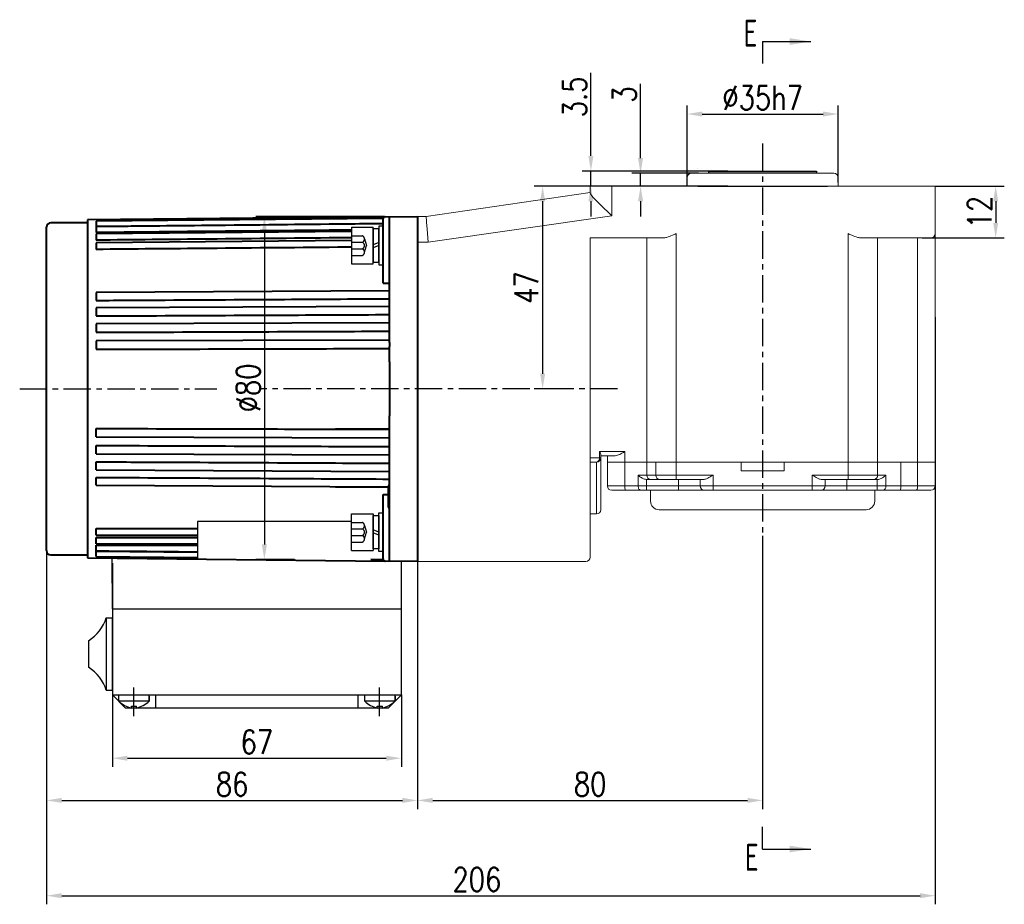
# Model space of a CAD drawing. Header units: inches. Extents: x -753 to 5070, y -3075 to 1581.
# Tile 25 of 178: x 989 to 1217, y -1264 to -1059. Entities that reach past the tile are written whole.
import ezdxf

# ---------------------------------------------------------------- set-up
doc = ezdxf.new("R2010")
doc.units = ezdxf.units.IN
doc.header["$LTSCALE"] = 10
doc.header["$MEASUREMENT"] = 0
doc.linetypes.add('CENTER', pattern=[10.16, 6.35, -1.27, 1.27, -1.27])
doc.linetypes.add('HIDDEN', pattern=[1.905, 1.27, -0.635])
for name, color, linetype in [('1轮廓实线层', 7, 'Continuous'), ('3中心线层', 1, 'CENTER'), ('4虚线层', 6, 'HIDDEN'), ('6文字层', 3, 'Continuous'), ('7标注层', 4, 'Continuous')]:
    doc.layers.add(name, color=color, linetype=linetype)
doc.layers.add('图层2', color=4, linetype='Continuous', lineweight=40)
doc.styles.add('PC_TEXTSTYLE', font='isocp.shx', dxfattribs={"width": 0.8, "bigfont": 'HZFS.SHX'})
doc.styles.add('TH_GBDIM', font='romans.shx', dxfattribs={"width": 0.8, "bigfont": 'gbcbig.shx'})
doc.dimstyles.new('TH_GBDIM', dxfattribs={"dimtxt": 3.5, "dimasz": 2.5, "dimexe": 2, "dimexo": 0, "dimgap": 1, "dimtad": 1, "dimdec": 4, "dimdsep": 46, "dimtxsty": 'TH_GBDIM', "dimcen": 0.09, "dimclrd": 4, "dimclre": 4, "dimclrt": 3, "dimadec": 0, "dimazin": 0, "dimtfac": 1, "dimtdec": 4, "dimtmove": 0, "dimatfit": 3, "dimfxl": 1, "dimtzin": 0, "dimarcsym": 0})

# ---------------------------------------------------------------- blocks, each defined once
blk = doc.blocks.new('*D259')
at = {"layer": '7标注层', "color": 4, "lineweight": -2, "transparency": 16777216}
for p, q in [((1160.8, -1178.47), (1160.8, -1241.79)), ((1080.8, -1184.39), (1080.8, -1241.79)), ((1084.3, -1239.79), (1157.3, -1239.79))]:
    blk.add_line(p, q, dxfattribs=at)
at = {"layer": '7标注层', "color": 4, "transparency": 16777216}
for points in [[(1084.3, -1239.2), (1084.3, -1240.37), (1080.8, -1239.79)], [(1157.3, -1239.2), (1157.3, -1240.37), (1160.8, -1239.79)]]:
    blk.add_solid(points, dxfattribs=at)
at = {"layer": 'Defpoints', "color": 0, "transparency": 16777216}
for p in [(1160.8, -1178.47), (1080.8, -1184.39), (1160.8, -1239.79)]:
    blk.add_point(p, dxfattribs=at)
at = {"layer": '7标注层', "color": 3, "transparency": 16777216, "insert": (1120.8, -1236.04), "char_height": 5.5, "attachment_point": 5, "style": 'TH_GBDIM'}
blk.add_mtext('80', dxfattribs=at)
blk = doc.blocks.new('*D260')
at = {"layer": '7标注层', "color": 4, "lineweight": -2, "transparency": 16777216}
for p, q in [((1120.8, -1097.39), (1107.79, -1097.39)), ((1109.79, -1100.89), (1109.79, -1140.89)), ((1112.33, -1144.39), (1107.79, -1144.39))]:
    blk.add_line(p, q, dxfattribs=at)
at = {"layer": '7标注层', "color": 4, "transparency": 16777216}
for points in [[(1109.21, -1100.89), (1110.37, -1100.89), (1109.79, -1097.39)], [(1109.21, -1140.89), (1110.37, -1140.89), (1109.79, -1144.39)]]:
    blk.add_solid(points, dxfattribs=at)
at = {"layer": 'Defpoints', "color": 0, "transparency": 16777216}
for p in [(1120.8, -1097.39), (1109.79, -1144.39), (1112.33, -1144.39)]:
    blk.add_point(p, dxfattribs=at)
at = {"layer": '7标注层', "color": 3, "transparency": 16777216, "insert": (1106.04, -1120.89), "char_height": 5.5, "attachment_point": 5, "rotation": 90, "style": 'TH_GBDIM'}
blk.add_mtext('{47}{}{}', dxfattribs=at)
blk = doc.blocks.new('*D261')
at = {"layer": '7标注层', "color": 4, "lineweight": -2, "transparency": 16777216}
for p, q in [((1200.8, -1097.39), (1216.82, -1097.39)), ((1214.82, -1100.89), (1214.82, -1105.89)), ((1197.8, -1109.39), (1216.82, -1109.39))]:
    blk.add_line(p, q, dxfattribs=at)
at = {"layer": '7标注层', "color": 4, "transparency": 16777216}
for points in [[(1214.24, -1100.89), (1215.4, -1100.89), (1214.82, -1097.39)], [(1214.24, -1105.89), (1215.4, -1105.89), (1214.82, -1109.39)]]:
    blk.add_solid(points, dxfattribs=at)
at = {"layer": 'Defpoints', "color": 0, "transparency": 16777216}
for p in [(1200.8, -1097.39), (1197.8, -1109.39), (1214.82, -1109.39)]:
    blk.add_point(p, dxfattribs=at)
at = {"layer": '7标注层', "color": 3, "transparency": 16777216, "insert": (1211.07, -1103.39), "char_height": 5.5, "attachment_point": 5, "rotation": 90, "style": 'TH_GBDIM'}
blk.add_mtext('{12}{}{}', dxfattribs=at)
blk = doc.blocks.new('*D262')
at = {"layer": '7标注层', "color": 4, "lineweight": -2, "transparency": 16777216}
for p, q in [((1132.49, -1090.89), (1132.49, -1073.67)), ((1145.91, -1094.39), (1130.49, -1094.39)), ((1132.49, -1097.39), (1132.49, -1094.39)), ((1148.3, -1097.39), (1130.49, -1097.39)), ((1132.49, -1100.89), (1132.49, -1104.39))]:
    blk.add_line(p, q, dxfattribs=at)
at = {"layer": '7标注层', "color": 4, "transparency": 16777216}
for points in [[(1131.91, -1090.89), (1133.08, -1090.89), (1132.49, -1094.39)], [(1131.91, -1100.89), (1133.08, -1100.89), (1132.49, -1097.39)]]:
    blk.add_solid(points, dxfattribs=at)
at = {"layer": 'Defpoints', "color": 0, "transparency": 16777216}
for p in [(1132.49, -1094.39), (1145.91, -1094.39), (1148.3, -1097.39)]:
    blk.add_point(p, dxfattribs=at)
at = {"layer": '7标注层', "color": 3, "transparency": 16777216, "insert": (1128.74, -1076.13), "char_height": 5.5, "attachment_point": 5, "rotation": 90, "style": 'TH_GBDIM'}
blk.add_mtext('3', dxfattribs=at)
blk = doc.blocks.new('*D263')
at = {"layer": '7标注层', "color": 4, "lineweight": -2, "transparency": 16777216}
for p, q in [((1143.3, -1097.39), (1143.3, -1078.66)), ((1178.3, -1096.57), (1178.3, -1078.66)), ((1146.8, -1080.66), (1174.8, -1080.66))]:
    blk.add_line(p, q, dxfattribs=at)
at = {"layer": '7标注层', "color": 4, "transparency": 16777216}
for points in [[(1146.8, -1080.08), (1146.8, -1081.25), (1143.3, -1080.66)], [(1174.8, -1080.08), (1174.8, -1081.25), (1178.3, -1080.66)]]:
    blk.add_solid(points, dxfattribs=at)
at = {"layer": 'Defpoints', "color": 0, "transparency": 16777216}
for p in [(1178.3, -1080.66), (1143.3, -1097.39), (1178.3, -1096.57)]:
    blk.add_point(p, dxfattribs=at)
at = {"layer": '7标注层', "color": 3, "transparency": 16777216, "insert": (1160.8, -1076.91), "char_height": 5.5, "attachment_point": 5, "style": 'TH_GBDIM'}
blk.add_mtext('%%C\\A1;35h7', dxfattribs=at)
blk = doc.blocks.new('*D335')
at = {"layer": '7标注层', "color": 4, "lineweight": -2, "transparency": 16777216}
for p, q in [((1120.98, -1090.39), (1120.98, -1071.09)), ((1152.71, -1093.89), (1118.98, -1093.89)), ((1120.98, -1097.39), (1120.98, -1093.89)), ((1152.71, -1097.39), (1118.98, -1097.39)), ((1120.98, -1100.89), (1120.98, -1104.39))]:
    blk.add_line(p, q, dxfattribs=at)
at = {"layer": '7标注层', "color": 4, "transparency": 16777216}
for points in [[(1120.4, -1090.39), (1121.57, -1090.39), (1120.98, -1093.89)], [(1120.4, -1100.89), (1121.57, -1100.89), (1120.98, -1097.39)]]:
    blk.add_solid(points, dxfattribs=at)
at = {"layer": 'Defpoints', "color": 0, "transparency": 16777216}
for p in [(1152.71, -1093.89), (1120.98, -1097.39), (1152.71, -1097.39)]:
    blk.add_point(p, dxfattribs=at)
at = {"layer": '7标注层', "color": 3, "transparency": 16777216, "insert": (1117.23, -1076.7), "char_height": 5.5, "attachment_point": 5, "rotation": 90, "style": 'TH_GBDIM'}
blk.add_mtext('3.5', dxfattribs=at)
blk = doc.blocks.new('*D272')
at = {"layer": '7标注层', "color": 4, "lineweight": -2, "transparency": 16777216}
for p, q in [((994.8, -1116.91), (994.8, -1263.88)), ((1200.8, -1127.73), (1200.8, -1263.88)), ((998.3, -1261.88), (1197.3, -1261.88))]:
    blk.add_line(p, q, dxfattribs=at)
at = {"layer": '7标注层', "color": 4, "transparency": 16777216}
for points in [[(998.3, -1261.29), (998.3, -1262.46), (994.8, -1261.88)], [(1197.3, -1261.29), (1197.3, -1262.46), (1200.8, -1261.88)]]:
    blk.add_solid(points, dxfattribs=at)
at = {"layer": 'Defpoints', "color": 0, "transparency": 16777216}
for p in [(994.8, -1116.91), (1200.8, -1127.73), (1200.8, -1261.88)]:
    blk.add_point(p, dxfattribs=at)
at = {"layer": '7标注层', "color": 3, "transparency": 16777216, "insert": (1094.54, -1258.13), "char_height": 5.5, "attachment_point": 5, "style": 'TH_GBDIM'}
blk.add_mtext('206', dxfattribs=at)
blk = doc.blocks.new('*D330')
at = {"layer": '7标注层', "color": 4, "lineweight": -2, "transparency": 16777216}
for p, q in [((1080.8, -1104.39), (1080.8, -1241.79)), ((994.8, -1123.39), (994.8, -1241.79)), ((998.3, -1239.79), (1077.3, -1239.79))]:
    blk.add_line(p, q, dxfattribs=at)
at = {"layer": '7标注层', "color": 4, "transparency": 16777216}
for points in [[(998.3, -1239.2), (998.3, -1240.37), (994.8, -1239.79)], [(1077.3, -1239.2), (1077.3, -1240.37), (1080.8, -1239.79)]]:
    blk.add_solid(points, dxfattribs=at)
at = {"layer": 'Defpoints', "color": 0, "transparency": 16777216}
for p in [(1080.8, -1104.39), (994.8, -1123.39), (1080.8, -1239.79)]:
    blk.add_point(p, dxfattribs=at)
at = {"layer": '7标注层', "color": 3, "transparency": 16777216, "insert": (1037.8, -1236.04), "char_height": 5.5, "attachment_point": 5, "style": 'TH_GBDIM'}
blk.add_mtext('86', dxfattribs=at)
blk = doc.blocks.new('GB93_5_0.65_R')
at = {"layer": '1轮廓实线层'}
for p, q in [((3.85, 1.3), (-3.85, 1.3)), ((-3.85, 1.3), (-3.85, 0)), ((-3.85, 0), (3.85, 0)), ((0, 0), (-0.56, 1.3)), ((0.7, 0), (0.14, 1.3)), ((3.85, 0), (3.85, 1.3))]:
    blk.add_line(p, q, dxfattribs=at)
blk = doc.blocks.new('*D481')
at = {"layer": '7标注层', "color": 4, "lineweight": -2, "transparency": 16777216}
for p, q in [((1010.04, -1215.35), (1010.04, -1232.01)), ((1077.04, -1215.35), (1077.04, -1232.01)), ((1013.54, -1230.01), (1073.54, -1230.01))]:
    blk.add_line(p, q, dxfattribs=at)
at = {"layer": '7标注层', "color": 4, "transparency": 16777216}
for points in [[(1013.54, -1229.42), (1013.54, -1230.59), (1010.04, -1230.01)], [(1073.54, -1229.42), (1073.54, -1230.59), (1077.04, -1230.01)]]:
    blk.add_solid(points, dxfattribs=at)
at = {"layer": 'Defpoints', "color": 0, "transparency": 16777216}
for p in [(1010.04, -1215.35), (1077.04, -1215.35), (1077.04, -1230.01)]:
    blk.add_point(p, dxfattribs=at)
at = {"layer": '7标注层', "color": 3, "transparency": 16777216, "insert": (1043.54, -1226.26), "char_height": 5.5, "attachment_point": 5, "style": 'TH_GBDIM'}
blk.add_mtext('67', dxfattribs=at)
blk = doc.blocks.new('*D497')
at = {"layer": '7标注层', "color": 4, "lineweight": -2, "transparency": 16777216}
for p, q in [((1072.95, -1104.4), (1043.28, -1104.4)), ((1045.28, -1107.9), (1045.28, -1180.45)), ((1052.29, -1183.95), (1043.28, -1183.95))]:
    blk.add_line(p, q, dxfattribs=at)
at = {"layer": '7标注层', "color": 4, "transparency": 16777216}
for points in [[(1044.7, -1107.9), (1045.87, -1107.9), (1045.28, -1104.4)], [(1044.7, -1180.45), (1045.87, -1180.45), (1045.28, -1183.95)]]:
    blk.add_solid(points, dxfattribs=at)
at = {"layer": 'Defpoints', "color": 0, "transparency": 16777216}
for p in [(1072.95, -1104.4), (1045.28, -1183.95), (1052.29, -1183.95)]:
    blk.add_point(p, dxfattribs=at)
at = {"layer": '7标注层', "color": 3, "transparency": 16777216, "insert": (1041.53, -1144.17), "char_height": 5.5, "attachment_point": 5, "rotation": 90, "style": 'TH_GBDIM'}
blk.add_mtext('{%%c80}{}{}', dxfattribs=at)

msp = doc.modelspace()

# ---------------------------------------------------------------- linework, layer by layer
at = {"lineweight": -3}
msp.add_line((1069.044, -1184.349), (1069.044, -1184.346), dxfattribs=at)
for p, q in [((1077.044, -1215.349), (1077.044, -1184.349)), ((1011.544, -1216.784), (1011.544, -1215.349)), ((1018.544, -1216.784), (1018.544, -1215.349)), ((1018.544, -1215.652), (1018.544, -1216.784)), ((1068.544, -1216.784), (1068.544, -1215.349)), ((1075.591, -1216.784), (1075.591, -1215.349)), ((1075.591, -1215.652), (1075.591, -1216.784)), ((1011.544, -1216.69), (1018.544, -1216.69)), ((1014.444, -1217.949), (1015.644, -1217.949)), ((1014.444, -1218.377), (1014.444, -1217.949)), ((1015.644, -1218.377), (1015.644, -1217.949)), ((1068.544, -1216.69), (1075.544, -1216.69)), ((1071.444, -1217.949), (1072.644, -1217.949)), ((1071.444, -1218.377), (1071.444, -1217.949)), ((1072.644, -1218.377), (1072.644, -1217.949))]:
    msp.add_line(p, q)
for centre, start, end in [((1016.004, -1212.101), 226.40085, 256.04276), ((1014.084, -1212.101), 283.95724, 313.59915), ((1073.004, -1212.101), 226.40085, 256.04276), ((1071.084, -1212.101), 283.95724, 313.59915)]:
    msp.add_arc(centre, 6.467, start, end)
at = {"layer": '1轮廓实线层', "color": 115, "linetype": 'Continuous', "lineweight": 15}
msp.add_line((1145.8, -1093.389), (1145.796, -1093.389), dxfattribs=at)
at = {"layer": '1轮廓实线层', "color": 7, "linetype": 'Continuous', "lineweight": 15}
for p, q in [((1143.296, -1095.389), (1143.296, -1097.389)), ((1144.296, -1094.389), (1177.296, -1094.389)), ((1178.296, -1097.389), (1178.296, -1095.387)), ((1120.797, -1098.973), (1120.797, -1097.389)), ((1120.797, -1097.389), (1125.796, -1097.389)), ((1125.796, -1097.389), (1125.796, -1104.227)), ((1125.796, -1097.389), (1195.796, -1097.389)), ((1195.796, -1097.389), (1200.796, -1097.389)), ((1200.796, -1097.389), (1200.796, -1108.388)), ((1082.797, -1104.388), (1120.797, -1098.888)), ((1080.797, -1104.388), (1082.797, -1104.388)), ((1125.796, -1104.227), (1083.229, -1110.388)), ((1140.726, -1108.388), (1140.726, -1161.388)), ((1180.617, -1161.388), (1180.617, -1108.388)), ((1200.796, -1108.388), (1200.796, -1161.388)), ((1083.229, -1110.388), (1080.797, -1110.388)), ((1137.726, -1109.388), (1120.797, -1109.388)), ((1120.797, -1109.388), (1120.797, -1178.388)), ((1133.92, -1109.388), (1133.92, -1161.388)), ((1195.796, -1109.388), (1183.617, -1109.388)), ((1187.452, -1109.388), (1187.452, -1161.388)), ((1199.796, -1109.388), (1195.796, -1109.388)), ((1196.664, -1161.388), (1196.664, -1109.388)), ((1122.975, -1160.388), (1122.975, -1158.888)), ((1122.975, -1158.888), (1128.847, -1158.888)), ((1128.847, -1158.888), (1128.847, -1161.388)), ((1120.797, -1160.388), (1122.975, -1160.388)), ((1122.297, -1161.388), (1120.797, -1161.388)), ((1122.297, -1173.388), (1122.297, -1161.388)), ((1123.297, -1160.388), (1122.975, -1160.388)), ((1123.297, -1159.656), (1123.297, -1160.388)), ((1126.601, -1159.888), (1123.297, -1159.888)), ((1123.297, -1160.388), (1123.297, -1172.388)), ((1124.796, -1161.388), (1124.796, -1159.888)), ((1124.796, -1166.888), (1124.796, -1161.388)), ((1124.796, -1161.388), (1128.847, -1161.388)), ((1128.847, -1161.388), (1128.847, -1166.888)), ((1128.847, -1161.388), (1133.92, -1161.388)), ((1133.92, -1161.388), (1133.92, -1164.388)), ((1133.92, -1161.388), (1136.028, -1161.388)), ((1136.028, -1164.388), (1136.028, -1161.388)), ((1136.028, -1161.388), (1140.726, -1161.388)), ((1140.726, -1161.388), (1140.726, -1164.388)), ((1140.726, -1161.388), (1155.796, -1161.388)), ((1140.726, -1161.388), (1180.617, -1161.388)), ((1155.796, -1163.388), (1155.796, -1161.388)), ((1165.796, -1161.388), (1165.796, -1163.388)), ((1165.796, -1161.388), (1180.617, -1161.388)), ((1180.617, -1164.388), (1180.617, -1161.388)), ((1180.617, -1161.388), (1185.316, -1161.388)), ((1185.316, -1161.388), (1187.452, -1161.388)), ((1187.452, -1161.388), (1187.452, -1164.388)), ((1187.452, -1161.388), (1192.814, -1161.388)), ((1192.814, -1161.388), (1192.814, -1166.888)), ((1192.814, -1161.388), (1196.664, -1161.388)), ((1196.664, -1166.888), (1196.664, -1161.388)), ((1196.664, -1161.388), (1200.796, -1161.388)), ((1200.796, -1161.388), (1200.796, -1166.888)), ((1155.796, -1163.388), (1165.796, -1163.388)), ((1131.93, -1164.388), (1133.92, -1164.388)), ((1131.93, -1166.888), (1131.93, -1164.388)), ((1133.921, -1165.388), (1133.866, -1165.387)), ((1133.866, -1165.387), (1133.866, -1166.888)), ((1133.92, -1164.388), (1136.028, -1164.388)), ((1134.86, -1165.388), (1133.921, -1165.388)), ((1136.967, -1165.388), (1134.86, -1165.388)), ((1136.028, -1164.388), (1140.726, -1164.388)), ((1140.726, -1165.388), (1136.967, -1165.388)), ((1140.726, -1164.388), (1149.296, -1164.388)), ((1140.726, -1165.388), (1140.726, -1164.388)), ((1147.06, -1165.388), (1140.726, -1165.388)), ((1141.296, -1165.388), (1141.296, -1166.888)), ((1146.296, -1166.888), (1146.296, -1165.388)), ((1149.296, -1164.388), (1149.296, -1166.888)), ((1172.296, -1164.388), (1180.617, -1164.388)), ((1172.296, -1166.888), (1172.296, -1164.388)), ((1180.617, -1165.388), (1174.532, -1165.388)), ((1175.296, -1165.388), (1175.296, -1166.888)), ((1180.296, -1165.388), (1180.296, -1166.888)), ((1180.617, -1164.388), (1185.316, -1164.388)), ((1180.617, -1164.388), (1180.617, -1165.388)), ((1184.376, -1165.388), (1180.617, -1165.388)), ((1186.512, -1165.388), (1184.376, -1165.388)), ((1185.316, -1164.388), (1187.452, -1164.388)), ((1187.388, -1165.388), (1186.512, -1165.388)), ((1187.369, -1166.888), (1187.369, -1165.388)), ((1187.452, -1164.388), (1189.368, -1164.388)), ((1189.368, -1164.388), (1189.368, -1166.888)), ((1124.796, -1166.888), (1128.847, -1166.888)), ((1129.037, -1167.888), (1125.796, -1167.888)), ((1128.847, -1166.888), (1131.93, -1166.888)), ((1132.575, -1167.888), (1129.037, -1167.888)), ((1131.93, -1166.888), (1133.866, -1166.888)), ((1133.866, -1167.888), (1132.575, -1167.888)), ((1133.866, -1166.888), (1141.296, -1166.888)), ((1133.866, -1166.888), (1133.866, -1167.888)), ((1141.296, -1167.888), (1133.866, -1167.888)), ((1134.796, -1167.888), (1134.796, -1170.388)), ((1141.296, -1166.888), (1146.296, -1166.888)), ((1141.296, -1166.888), (1141.296, -1167.888)), ((1147.296, -1167.888), (1141.296, -1167.888)), ((1146.296, -1166.888), (1149.296, -1166.888)), ((1149.296, -1167.888), (1147.296, -1167.888)), ((1149.296, -1166.888), (1172.296, -1166.888)), ((1149.296, -1166.888), (1149.296, -1167.888)), ((1172.296, -1167.888), (1149.296, -1167.888)), ((1172.296, -1167.888), (1172.296, -1166.888)), ((1172.296, -1166.888), (1175.296, -1166.888)), ((1174.296, -1167.888), (1172.296, -1167.888)), ((1180.296, -1167.888), (1174.296, -1167.888)), ((1175.296, -1166.888), (1180.296, -1166.888)), ((1180.296, -1167.888), (1180.296, -1166.888)), ((1180.296, -1166.888), (1187.369, -1166.888)), ((1187.369, -1167.888), (1180.296, -1167.888)), ((1186.796, -1170.388), (1186.796, -1167.888)), ((1187.369, -1166.888), (1189.368, -1166.888)), ((1187.369, -1167.888), (1187.369, -1166.888)), ((1188.702, -1167.888), (1187.369, -1167.888)), ((1192.641, -1167.888), (1188.702, -1167.888)), ((1189.368, -1166.888), (1192.814, -1166.888)), ((1196.49, -1167.888), (1192.641, -1167.888)), ((1192.814, -1166.888), (1196.664, -1166.888)), ((1199.796, -1167.888), (1196.49, -1167.888)), ((1196.664, -1166.888), (1200.796, -1166.888)), ((1184.796, -1172.388), (1136.796, -1172.388)), ((1122.297, -1173.388), (1120.797, -1173.388)), ((1120.797, -1178.388), (1120.797, -1183.388)), ((1119.797, -1184.388), (1080.797, -1184.388))]:
    msp.add_line(p, q, dxfattribs=at)
at = {"layer": '1轮廓实线层'}
for p, q in [((1148.296, -1094.389), (1148.296, -1093.889)), ((1148.296, -1093.889), (1173.296, -1093.889)), ((1173.296, -1094.389), (1148.296, -1094.389)), ((1173.296, -1093.889), (1173.296, -1094.389)), ((1145.796, -1097.389), (1175.796, -1097.389)), ((1065.497, -1106.908), (1070.497, -1106.908)), ((1065.497, -1106.908), (1065.497, -1115.408)), ((1070.497, -1115.408), (1070.497, -1106.908)), ((1072.797, -1106.658), (1071.797, -1106.658)), ((1071.797, -1106.658), (1071.797, -1108.508)), ((1071.797, -1108.508), (1071.797, -1113.808)), ((1072.797, -1113.808), (1072.797, -1108.508)), ((1071.797, -1113.808), (1071.797, -1115.658)), ((1072.797, -1115.658), (1072.797, -1113.808)), ((1065.497, -1115.408), (1070.497, -1115.408)), ((1071.797, -1115.658), (1072.797, -1115.658)), ((1071.797, -1174.968), (1071.797, -1173.118)), ((1071.797, -1173.118), (1072.797, -1173.118)), ((1072.797, -1173.118), (1072.797, -1174.968)), ((1065.497, -1175.098), (1029.741, -1175.098)), ((1029.741, -1175.098), (1029.741, -1183.854)), ((1065.497, -1181.868), (1065.497, -1173.368)), ((1065.497, -1173.368), (1070.497, -1173.368)), ((1069.997, -1173.368), (1070.497, -1173.368)), ((1070.497, -1173.368), (1070.497, -1181.868)), ((1071.797, -1180.268), (1071.797, -1174.968)), ((1072.797, -1174.968), (1072.797, -1180.268)), ((1065.497, -1181.868), (1070.497, -1181.868)), ((1069.997, -1181.868), (1070.497, -1181.868)), ((1071.797, -1182.118), (1071.797, -1180.268)), ((1072.797, -1182.118), (1071.797, -1182.118)), ((1010.044, -1195.349), (1010.031, -1183.653)), ((1010.044, -1184.793), (1010.044, -1215.349)), ((1008.637, -1197.449), (1008.637, -1214.249)), ((1008.637, -1197.449), (1010.044, -1197.449)), ((1010.044, -1214.249), (1010.044, -1197.449)), ((1004.52, -1202.768), (1004.52, -1208.931)), ((1008.637, -1214.249), (1010.044, -1214.249)), ((1010.044, -1215.349), (1013.044, -1218.349)), ((1010.044, -1215.349), (1020.044, -1215.349)), ((1020.044, -1215.349), (1020.044, -1218.349)), ((1067.044, -1215.349), (1077.044, -1215.349)), ((1067.044, -1218.349), (1067.044, -1215.349)), ((1077.044, -1215.349), (1074.044, -1218.349)), ((1013.044, -1218.349), (1074.044, -1218.349))]:
    msp.add_line(p, q, dxfattribs=at)
at = {"layer": '1轮廓实线层', "color": 7}
for p, q in [((1010.044, -1195.349), (1077.044, -1195.349)), ((1020.044, -1215.349), (1067.044, -1215.349))]:
    msp.add_line(p, q, dxfattribs=at)
at = {"layer": '1轮廓实线层', "color": 7, "linetype": 'Continuous', "lineweight": 15, "flags": 128}
for points in [[(1082.797, -1104.388), (1082.803, -1104.48), (1082.823, -1104.75), (1082.855, -1105.192), (1082.898, -1105.792), (1082.951, -1106.532), (1083.013, -1107.388), (1083.081, -1108.336), (1083.154, -1109.347), (1083.229, -1110.388)], [(1131.93, -1166.888), (1131.942, -1167.083), (1131.979, -1167.271), (1132.039, -1167.443), (1132.119, -1167.595), (1132.217, -1167.719), (1132.328, -1167.812), (1132.449, -1167.869), (1132.575, -1167.888)]]:
    msp.add_lwpolyline(points, dxfattribs=at)
at = {"layer": '1轮廓实线层', "color": 7, "linetype": 'Continuous', "lineweight": 15}
for centre, radius, start, end in [((1144.296, -1095.389), 1, 90, 180), ((1177.296, -1095.389), 1, 0, 90), ((1199.796, -1108.388), 1, 270, 0), ((1122.097, -1160.523), 0.888, 282.96715, 8.75181), ((1122.297, -1160.388), 1, 270, 0), ((1134.891, -1164.417), 0.971, 178.27456, 268.1638), ((1136.999, -1164.417), 0.971, 178.2746, 268.16376), ((1186.481, -1164.417), 0.971, 271.83631, 1.72552), ((1125.796, -1166.888), 1, 180, 270), ((1130.306, -1167.129), 1.479, 170.62172, 210.8799), ((1147.296, -1166.888), 1, 180, 270), ((1174.296, -1166.888), 1, 270, 0), ((1188.493, -1167.027), 0.886, 283.63506, 9.03328), ((1191.245, -1167.13), 1.588, 331.51786, 8.77971), ((1195.094, -1167.13), 1.589, 331.51849, 8.77908), ((1199.796, -1166.888), 1, 270, 0), ((1136.796, -1170.388), 2, 180, 270), ((1184.796, -1170.388), 2, 270, 0), ((1122.297, -1172.388), 1, 270, 0), ((1119.797, -1183.388), 1, 270, 0)]:
    msp.add_arc(centre, radius, start, end, dxfattribs=at)
at = {"layer": '1轮廓实线层'}
for centre, start, end in [((999.197, -1194.394), 302.44386, 342.06748), ((999.197, -1217.304), 17.93252, 57.55614)]:
    msp.add_arc(centre, 9.922, start, end, dxfattribs=at)
at = {"layer": '1轮廓实线层', "color": 7, "linetype": 'Continuous', "lineweight": 15}
for points, knots in [([(1125.796, -1104.227), (1125.793, -1104.224), (1125.463, -1103.906), (1124.793, -1103.261), (1123.802, -1102.303), (1122.924, -1101.44), (1122.183, -1100.695), (1121.525, -1100.004), (1120.937, -1099.338), (1120.844, -1099.095), (1120.797, -1098.973)], [0, 0, 0, 0, 0.0016274, 0.1435129, 0.2910808, 0.4426062, 0.5569336, 0.6742378, 0.8367196, 1, 1, 1, 1]), ([(1140.726, -1108.388), (1140.722, -1108.39), (1140.444, -1108.515), (1139.702, -1108.842), (1138.673, -1109.278), (1137.987, -1109.358), (1137.726, -1109.388)], [0, 0, 0, 0, 0.0041816, 0.2699415, 0.7228421, 1, 1, 1, 1]), ([(1183.617, -1109.388), (1183.356, -1109.358), (1182.67, -1109.278), (1181.642, -1108.842), (1180.899, -1108.515), (1180.621, -1108.39), (1180.617, -1108.388)], [0, 0, 0, 0, 0.2771575, 0.7300585, 0.9958189, 1, 1, 1, 1]), ([(1123.297, -1159.656), (1123.279, -1159.552), (1123.242, -1159.322), (1123.079, -1159.04), (1122.976, -1158.89), (1122.975, -1158.888)], [0, 0, 0, 0, 0.4522733, 0.9943778, 1, 1, 1, 1]), ([(1128.847, -1158.888), (1128.844, -1158.89), (1128.616, -1159.027), (1128.055, -1159.364), (1127.297, -1159.791), (1126.788, -1159.862), (1126.601, -1159.888)], [0, 0, 0, 0, 0.0039338, 0.2968827, 0.7420332, 1, 1, 1, 1]), ([(1133.866, -1165.387), (1133.698, -1165.364), (1133.264, -1165.305), (1132.585, -1164.936), (1132.151, -1164.589), (1131.932, -1164.39), (1131.93, -1164.388)], [0, 0, 0, 0, 0.2155191, 0.5542573, 0.9961242, 1, 1, 1, 1]), ([(1149.296, -1164.388), (1149.293, -1164.39), (1149.236, -1164.423), (1148.834, -1164.655), (1148.194, -1165.015), (1147.495, -1165.336), (1147.179, -1165.374), (1147.06, -1165.388)], [0, 0, 0, 0, 0.00400856, 0.07249537, 0.50897763, 0.81504259, 1, 1, 1, 1]), ([(1174.532, -1165.388), (1174.413, -1165.374), (1174.097, -1165.336), (1173.398, -1165.015), (1172.758, -1164.655), (1172.356, -1164.423), (1172.299, -1164.39), (1172.296, -1164.388)], [0, 0, 0, 0, 0.1849577, 0.4910232, 0.9275046, 0.9959923, 1, 1, 1, 1]), ([(1189.368, -1164.388), (1189.366, -1164.39), (1189.132, -1164.606), (1188.686, -1164.964), (1187.982, -1165.326), (1187.557, -1165.37), (1187.388, -1165.388)], [0, 0, 0, 0, 0.0037974, 0.4727625, 0.7897273, 1, 1, 1, 1])]:
    msp.add_open_spline(points, degree=3, knots=knots, dxfattribs=at)
at = {"layer": '3中心线层', "ltscale": 0.1}
for p, q in [((1160.796, -1087.529), (1160.796, -1178.471)), ((988.555, -1144.388), (1034.254, -1144.388)), ((1127.163, -1144.388), (1044.18, -1144.388))]:
    msp.add_line(p, q, dxfattribs=at)
at = {"layer": '3中心线层'}
for p, q in [((1014.997, -1220.256), (1014.997, -1213.635)), ((1071.997, -1220.256), (1071.997, -1213.635))]:
    msp.add_line(p, q, dxfattribs=at)
at = {"layer": '4虚线层'}
for p, q in [((1065.497, -1108.868), (1067.997, -1108.868)), ((1065.497, -1110.395), (1067.997, -1110.395)), ((1068.497, -1109.631), (1068.947, -1111.158)), ((1068.497, -1112.685), (1068.947, -1111.158)), ((1065.497, -1111.921), (1067.997, -1111.921)), ((1065.497, -1113.448), (1067.997, -1113.448)), ((1065.492, -1175.327), (1067.992, -1175.327)), ((1065.492, -1176.854), (1067.992, -1176.854)), ((1068.492, -1176.091), (1068.942, -1177.617)), ((1068.492, -1179.144), (1068.942, -1177.617)), ((1065.492, -1178.38), (1067.992, -1178.381)), ((1065.492, -1179.907), (1067.992, -1179.907))]:
    msp.add_line(p, q, dxfattribs=at)
for centre, start, end in [((1067.664, -1109.631), 293.54865, 66.45135), ((1067.664, -1111.158), 293.54865, 66.45135), ((1067.664, -1112.685), 293.54865, 66.45135), ((1067.66, -1176.09), 293.5405, 66.4432), ((1067.659, -1177.617), 293.5405, 66.4432), ((1067.659, -1179.144), 293.5405, 66.4432)]:
    msp.add_arc(centre, 0.833, start, end, dxfattribs=at)
at = {"layer": '7标注层'}
for p, q in [((1160.796, -1063.862), (1160.796, -1068.978)), ((1160.796, -1063.862), (1171.973, -1063.862)), ((1160.796, -1251.059), (1160.796, -1245.943)), ((1160.796, -1251.059), (1171.973, -1251.059))]:
    msp.add_line(p, q, dxfattribs=at)
for points in [[(1167.035, -1064.644), (1171.973, -1063.862), (1167.035, -1063.079)], [(1167.035, -1250.276), (1171.973, -1251.059), (1167.035, -1251.841)]]:
    msp.add_solid(points, dxfattribs=at)
at = {"layer": '图层2', "color": 0}
for p, q in [((1073.268, -1104.467), (1004.297, -1105.188)), ((1073.292, -1104.466), (1080.797, -1104.388)), ((1074.297, -1133.596), (1074.297, -1104.456)), ((1080.797, -1104.388), (1080.797, -1184.388)), ((1080.797, -1104.388), (1080.797, -1184.388)), ((994.797, -1181.888), (994.797, -1106.888)), ((1004.297, -1105.888), (995.797, -1105.888)), ((1004.297, -1105.188), (1004.297, -1183.588)), ((1072.809, -1104.852), (1006.297, -1105.524)), ((1006.297, -1105.524), (1006.297, -1106.775)), ((1072.796, -1106.143), (1006.297, -1106.792)), ((1006.297, -1106.792), (1006.297, -1108.142)), ((1072.797, -1119.886), (1072.797, -1104.966)), ((1072.797, -1110.466), (1072.797, -1104.966)), ((1065.497, -1107.909), (1006.297, -1108.461)), ((1006.297, -1108.461), (1006.297, -1109.907)), ((1065.497, -1109.993), (1006.297, -1110.512)), ((1006.297, -1110.512), (1006.297, -1112.05)), ((1074.297, -1121.651), (1006.297, -1122.038)), ((1006.297, -1122.038), (1006.297, -1123.872)), ((1074.297, -1125.269), (1006.297, -1125.592)), ((1006.297, -1125.592), (1006.297, -1127.479)), ((1074.297, -1129.085), (1006.297, -1129.34)), ((1006.297, -1129.34), (1006.297, -1131.271)), ((1074.297, -1133.058), (1006.297, -1133.242)), ((1006.297, -1133.242), (1006.297, -1135.206)), ((1074.297, -1133.596), (1074.297, -1134.521)), ((1074.297, -1138.124), (1074.297, -1134.521)), ((1074.297, -1138.124), (1074.297, -1150.652)), ((1074.297, -1154.255), (1074.297, -1150.652)), ((1006.297, -1155.534), (1006.297, -1153.57)), ((1061.797, -1153.701), (1074.297, -1153.754)), ((1074.297, -1154.977), (1074.297, -1154.255)), ((1074.297, -1155.269), (1074.297, -1154.977)), ((1006.297, -1155.534), (1074.297, -1155.718)), ((1074.317, -1184.321), (1074.297, -1155.269)), ((1006.297, -1159.436), (1006.297, -1157.506)), ((1006.297, -1159.436), (1074.3, -1159.691)), ((1006.297, -1163.185), (1006.297, -1161.297)), ((1006.297, -1163.185), (1074.303, -1163.507)), ((1006.297, -1166.738), (1006.297, -1164.904)), ((1006.297, -1166.738), (1073.997, -1167.124)), ((1061.797, -1167.072), (1073.997, -1167.124)), ((1069.997, -1167.107), (1073.997, -1167.124)), ((1074.297, -1166.888), (1073.997, -1166.888)), ((1073.997, -1166.888), (1073.997, -1171.888)), ((1072.797, -1183.81), (1072.797, -1168.89)), ((1073.997, -1171.888), (1074.297, -1171.888)), ((1006.297, -1178.264), (1006.297, -1176.726)), ((1006.297, -1176.726), (1029.741, -1176.726)), ((1006.297, -1178.264), (1029.741, -1178.28)), ((1006.297, -1180.316), (1006.297, -1178.869)), ((1006.297, -1178.869), (1029.741, -1178.869)), ((1072.797, -1183.81), (1072.797, -1178.31)), ((1006.297, -1180.316), (1029.741, -1180.316)), ((1006.297, -1181.984), (1006.297, -1180.634)), ((1006.297, -1180.634), (1029.741, -1180.634)), ((1006.297, -1181.984), (1029.741, -1182.213)), ((1006.297, -1183.252), (1006.297, -1182.001)), ((995.797, -1182.888), (1004.297, -1182.888)), ((1004.297, -1183.588), (1073.268, -1184.309)), ((1006.297, -1183.252), (1029.741, -1183.489)), ((1069.997, -1183.896), (1072.809, -1183.924)), ((1069.997, -1184.275), (1073.268, -1184.309)), ((1080.797, -1184.388), (1073.292, -1184.31)), ((1080.797, -1184.388), (1073.292, -1184.31))]:
    msp.add_line(p, q, dxfattribs=at)
for centre, radius, start, end in [((1073.297, -1104.966), 0.5, 90.595, 180), ((995.797, -1106.888), 1, 90, 180), ((995.797, -1181.888), 1, 180, 270), ((1073.297, -1183.81), 0.5, 180, 269.405), ((1073.297, -1183.81), 0.5, 180, 269.405)]:
    msp.add_arc(centre, radius, start, end, dxfattribs=at)
for points, knots in [([(1072.797, -1106.103), (1072.63, -1106.104), (1072.464, -1106.106), (1069.631, -1106.135), (1066.965, -1106.162), (1053.634, -1106.296), (1042.969, -1106.404), (1023.635, -1106.6), (1014.966, -1106.687), (1006.297, -1106.775)], [0, 0, 0, 0, 0.0075101, 0.0075101, 0.1277916, 0.1277916, 0.6089175, 0.6089175, 1, 1, 1, 1]), ([(1065.497, -1107.564), (1065.097, -1107.568), (1064.698, -1107.572), (1053.634, -1107.68), (1042.969, -1107.784), (1023.635, -1107.973), (1014.966, -1108.058), (1006.297, -1108.142)], [0.05636881, 0.05636881, 0.05636881, 0.05636881, 0.07547032, 0.07547032, 0.58545756, 0.58545756, 1, 1, 1, 1]), ([(1065.497, -1109.356), (1065.097, -1109.359), (1064.698, -1109.363), (1053.634, -1109.466), (1042.969, -1109.566), (1023.635, -1109.746), (1014.966, -1109.827), (1006.297, -1109.907)], [0.04917068, 0.04917068, 0.04917068, 0.04917068, 0.0684179, 0.0684179, 0.58229538, 0.58229538, 1, 1, 1, 1]), ([(1065.497, -1111.531), (1065.097, -1111.534), (1064.698, -1111.538), (1053.634, -1111.635), (1042.969, -1111.728), (1023.635, -1111.898), (1014.966, -1111.974), (1006.297, -1112.05)], [0.05240485, 0.05240485, 0.05240485, 0.05240485, 0.0715866, 0.0715866, 0.58371617, 0.58371617, 1, 1, 1, 1]), ([(1006.297, -1123.872), (1006.963, -1123.869), (1007.63, -1123.865), (1010.963, -1123.846), (1013.629, -1123.831), (1026.96, -1123.755), (1037.625, -1123.694), (1056.959, -1123.584), (1065.628, -1123.534), (1074.297, -1123.485)], [0, 0, 0, 0, 0.0294069, 0.0294069, 0.1470347, 0.1470347, 0.6175457, 0.6175457, 1, 1, 1, 1]), ([(1006.297, -1127.479), (1006.963, -1127.476), (1007.63, -1127.473), (1010.963, -1127.457), (1013.629, -1127.444), (1026.96, -1127.381), (1037.625, -1127.33), (1056.959, -1127.238), (1065.628, -1127.197), (1074.297, -1127.156)], [0, 0, 0, 0, 0.0294069, 0.0294069, 0.1470347, 0.1470347, 0.6175457, 0.6175457, 1, 1, 1, 1]), ([(1006.297, -1131.271), (1006.963, -1131.268), (1007.63, -1131.266), (1010.963, -1131.253), (1013.629, -1131.243), (1026.96, -1131.193), (1037.625, -1131.153), (1056.959, -1131.081), (1065.628, -1131.048), (1074.297, -1131.016)], [0, 0, 0, 0, 0.0294069, 0.0294069, 0.1470347, 0.1470347, 0.6175457, 0.6175457, 1, 1, 1, 1]), ([(1006.297, -1135.206), (1006.963, -1135.204), (1007.63, -1135.203), (1010.963, -1135.194), (1013.629, -1135.186), (1026.96, -1135.15), (1037.625, -1135.121), (1056.959, -1135.069), (1065.628, -1135.046), (1074.297, -1135.022)], [0, 0, 0, 0, 0.0294069, 0.0294069, 0.1470347, 0.1470347, 0.6175457, 0.6175457, 1, 1, 1, 1]), ([(1006.297, -1153.57), (1006.963, -1153.572), (1007.63, -1153.574), (1010.963, -1153.583), (1013.629, -1153.59), (1026.96, -1153.626), (1037.625, -1153.655), (1052.792, -1153.696), (1057.295, -1153.708), (1061.797, -1153.72)], [0, 0, 0, 0, 0.0360301, 0.0360301, 0.1801506, 0.1801506, 0.7566326, 0.7566326, 1, 1, 1, 1]), ([(1006.297, -1157.506), (1006.963, -1157.508), (1007.63, -1157.511), (1010.963, -1157.523), (1013.629, -1157.533), (1026.96, -1157.583), (1037.625, -1157.623), (1052.792, -1157.68), (1057.295, -1157.697), (1061.797, -1157.714), (1061.797, -1157.714), (1061.797, -1157.714), (1061.797, -1157.714), (1065.964, -1157.729), (1070.131, -1157.745), (1074.299, -1157.76)], [0, 0, 0, 0, 0.0360301, 0.0360301, 0.1801506, 0.1801506, 0.7566326, 0.7566326, 1, 1, 1, 1.0000019, 1.0000019, 1.0000019, 1.2252569, 1.2252569, 1.2252569, 1.2252569]), ([(1006.297, -1161.297), (1006.963, -1161.3), (1007.63, -1161.304), (1010.963, -1161.319), (1013.629, -1161.332), (1026.96, -1161.395), (1037.625, -1161.446), (1052.792, -1161.518), (1057.295, -1161.539), (1061.797, -1161.561), (1061.797, -1161.561), (1061.797, -1161.561), (1061.797, -1161.561), (1065.965, -1161.581), (1070.133, -1161.6), (1074.301, -1161.62)], [0, 0, 0, 0, 0.0360301, 0.0360301, 0.1801506, 0.1801506, 0.7566326, 0.7566326, 1, 1, 1, 1.0000024, 1.0000024, 1.0000024, 1.2253058, 1.2253058, 1.2253058, 1.2253058]), ([(1006.297, -1164.904), (1006.963, -1164.908), (1007.63, -1164.911), (1010.963, -1164.93), (1013.629, -1164.946), (1026.96, -1165.021), (1037.625, -1165.082), (1052.792, -1165.169), (1057.295, -1165.194), (1061.797, -1165.22), (1061.797, -1165.22), (1061.797, -1165.22), (1061.797, -1165.22), (1065.966, -1165.244), (1070.135, -1165.267), (1074.304, -1165.291)], [0, 0, 0, 0, 0.0360301, 0.0360301, 0.1801506, 0.1801506, 0.7566326, 0.7566326, 1, 1, 1, 1.0000029, 1.0000029, 1.0000029, 1.2253524, 1.2253524, 1.2253524, 1.2253524])]:
    msp.add_open_spline(points, degree=3, knots=knots, dxfattribs=at)
for points in [[(1072.797, -1119.886), (1073.297, -1119.894), (1073.797, -1119.902), (1074.297, -1119.91)], [(1074.297, -1153.754), (1070.13, -1153.736), (1065.964, -1153.718), (1061.797, -1153.7)], [(1072.797, -1168.89), (1073.197, -1168.884), (1073.597, -1168.878), (1073.997, -1168.871)], [(1029.741, -1182.238), (1021.927, -1182.159), (1014.112, -1182.08), (1006.297, -1182.001)]]:
    msp.add_open_spline(points, degree=3, dxfattribs=at)

# ---------------------------------------------------------------- block references
at = {"layer": '1轮廓实线层', "rotation": 89.99999999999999}
msp.add_blockref('GB93_5_0.65_R', (1071.797, -1111.158), dxfattribs=at)
at = {"layer": '1轮廓实线层', "xscale": -1, "rotation": 89.99999999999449}
msp.add_blockref('GB93_5_0.65_R', (1071.797, -1177.618), dxfattribs=at)

# ---------------------------------------------------------------- texts
at = {"layer": '6文字层', "color": 7, "char_height": 6.25, "width": 37.44259, "attachment_point": 1, "style": 'PC_TEXTSTYLE'}
for insert in [(1156.368, -1058.793), (1156.664, -1249.862)]:
    msp.add_mtext('{\\C3;E}', dxfattribs=dict(at, insert=insert))

# ---------------------------------------------------------------- dimensions: what is measured, and where the dimension line sits
at = {"layer": '7标注层'}
for base, p1, p2, picture, middle in [((1120.983, -1097.389), (1152.711, -1093.889), (1152.711, -1097.389), '*D335', (1120.983, -1076.698)), ((1132.494, -1094.389), (1148.296, -1097.389), (1145.91, -1094.389), '*D262', (1132.494, -1076.134))]:
    dim = msp.add_linear_dim(base=base, p1=p1, p2=p2, angle=90, dimstyle='TH_GBDIM', override={"dimtxt": 5.5, "dimasz": 3.5, "dimdec": 1, "dimadec": 1}, dxfattribs=at)
    dim.commit()
    dim.dimension.update_dxf_attribs({"geometry": picture, "text_midpoint": middle, "dimtype": 160})
dim = msp.add_linear_dim(base=(1178.296, -1080.663), p1=(1143.296, -1097.389), p2=(1178.296, -1096.566), text='%%C\\A1;<>h7', dimstyle='TH_GBDIM', override={"dimtxt": 5.5, "dimasz": 3.5, "dimgap": 1, "dimtad": 1, "dimjust": 0, "dimdec": 1, "dimlfac": 1, "dimse1": 0, "dimse2": 0, "dimsd1": 0, "dimsd2": 0, "dimadec": 1}, dxfattribs=at)
dim.commit()
dim.dimension.update_dxf_attribs({"geometry": '*D263', "text_midpoint": (1160.796, -1080.663), "dimtype": 160})
for base, p1, p2, text, override, picture, middle in [((1109.79, -1144.388), (1120.797, -1097.389), (1112.325, -1144.388), '{<>}{}{}', {"dimtxt": 5.5, "dimasz": 3.5, "dimdec": 1, "dimadec": 1}, '*D260', (1106.04, -1120.888)), ((1214.82, -1109.388), (1200.796, -1097.389), (1197.796, -1109.388), '{<>}{}{}', {"dimtxt": 5.5, "dimasz": 3.5, "dimdec": 1, "dimadec": 1}, '*D261', (1211.07, -1103.388)), ((1045.283, -1183.949), (1072.945, -1104.399), (1052.286, -1183.949), '{%%c<>}{}{}', {"dimtxt": 5.5, "dimasz": 3.5, "dimdec": 0}, '*D497', (1041.533, -1144.174))]:
    dim = msp.add_linear_dim(base=base, p1=p1, p2=p2, angle=90, text=text, dimstyle='TH_GBDIM', override=override, dxfattribs=at)
    dim.commit()
    dim.dimension.update_dxf_attribs({"geometry": picture, "text_midpoint": middle})
for base, p1, p2, picture, middle in [((1080.797, -1239.785), (994.797, -1123.388), (1080.797, -1104.388), '*D330', (1037.797, -1239.785)), ((1200.796, -1261.876), (994.797, -1116.905), (1200.796, -1127.728), '*D272', (1094.537, -1261.876)), ((1160.796, -1239.785), (1080.797, -1184.388), (1160.796, -1178.471), '*D259', (1120.797, -1239.785)), ((1077.044, -1230.007), (1010.044, -1215.349), (1077.044, -1215.349), '*D481', (1043.544, -1230.007))]:
    dim = msp.add_linear_dim(base=base, p1=p1, p2=p2, dimstyle='TH_GBDIM', override={"dimtxt": 5.5, "dimasz": 3.5, "dimdec": 1, "dimadec": 1}, dxfattribs=at)
    dim.commit()
    dim.dimension.update_dxf_attribs({"geometry": picture, "text_midpoint": middle, "dimtype": 160})

doc.saveas('drawing.dxf')
